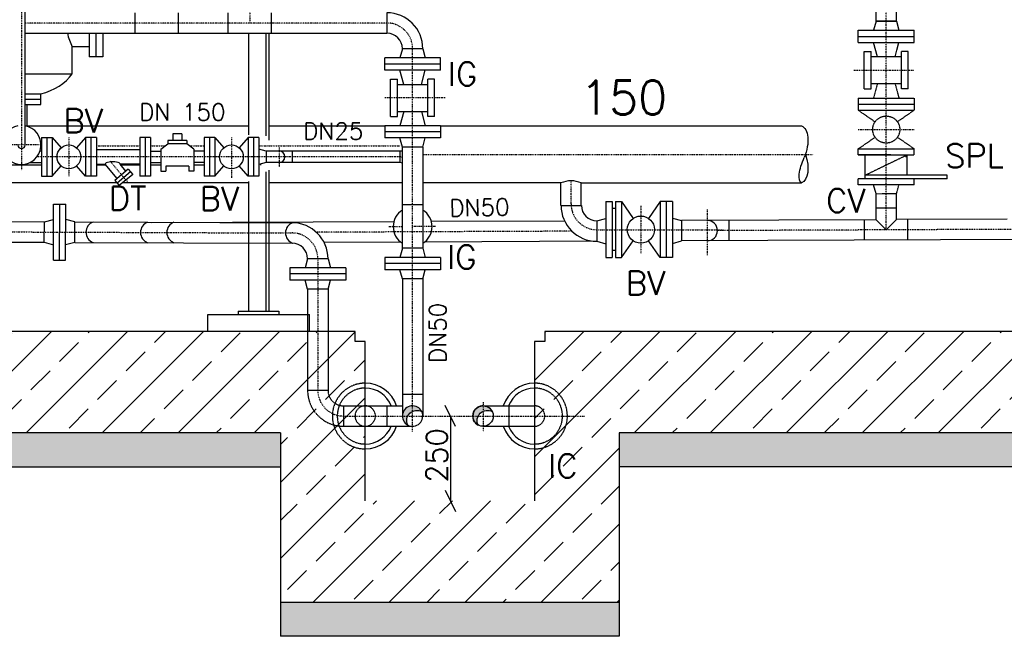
# Model space of a CAD drawing. Header units: millimetres. Extents: x -197187 to 241957296, y -45270 to 70505.
# Tile 112 of 116: x 89280 to 92188, y 8737 to 10557. Entities that reach past the tile are written whole.
import ezdxf
from ezdxf.enums import TextEntityAlignment as Align

# ---------------------------------------------------------------- set-up
doc = ezdxf.new("R2010")
doc.units = ezdxf.units.MM
doc.header["$LTSCALE"] = 0.5
for name, pattern in [('DASHDOT', [1, 0.5, -0.25, 0, -0.25]), ('DOT', [0.25, 0, -0.25]), ('HIDDEN', [0.375, 0.25, -0.125])]:
    doc.linetypes.add(name, pattern=pattern)
for name, color, linetype in [('21', 7, 'Continuous'), ('41', 7, 'Continuous'), ('42', 7, 'Continuous'), ('Beschriftung', 7, 'Continuous'), ('P-MU025ENTL', 7, 'Continuous'), ('P-MU025ENTLÜ', 7, 'Continuous'), ('P-MU050ENTL', 7, 'Continuous'), ('P-MU150AUSL', 7, 'Continuous'), ('P-MU200AUSL', 7, 'Continuous'), ('P-MU250AUSL1', 7, 'Continuous')]:
    doc.layers.add(name, color=color, linetype=linetype)
doc.styles.add('ROMANS', font='ROMANS', dxfattribs={"height": 0.2})

msp = doc.modelspace()

# ---------------------------------------------------------------- hatches: boundary and pattern name
at = {"lineweight": 5}
h = msp.add_hatch(dxfattribs=at)
h.set_pattern_fill('ANSI33', color=256, scale=25)
h.set_pattern_definition([(45, (115552.92, 11568.5), (-112.2532, 112.2532), []), (45, (115665.18, 11568.5), (-112.2532, 112.2532), [79.375, -39.6875])])
h.paths.add_polyline_path([(94785.78, 12756.898), (94535.78, 12756.898), (94535.78, 14316.398), (94555.771, 14336.998), (94595.753, 14338.197), (94595.453, 14348.188), (94725.507, 14352.09), (94725.807, 14342.099), (94765.789, 14343.298), (94785.78, 14323.898)])
h.paths.add_polyline_path([(94535.78, 11746.898), (94785.78, 11746.898), (94785.78, 9336.898), (91050.78, 9336.898), (91050.78, 8836.898), (90050.78, 8836.898), (90050.78, 9336.898), (84035.78, 9336.898), (84035.78, 14001.398), (84055.771, 14021.998), (84095.753, 14023.197), (84095.453, 14033.188), (84225.507, 14037.09), (84225.807, 14027.099), (84265.789, 14028.298), (84285.78, 14008.898), (84285.78, 9636.898), (90270.78, 9636.898), (90270.78, 9606.898), (90300.78, 9606.898), (90300.78, 9136.898), (90800.78, 9136.898), (90800.78, 9606.898), (90830.78, 9606.898), (90830.78, 9636.898), (94535.78, 9636.898)])
at = {"layer": 'Beschriftung', "lineweight": 5}
h = msp.add_hatch(dxfattribs=at)
h.set_pattern_fill('BETON_UNBEWEHRT', color=256, scale=200, angle=90, pattern_type=2)
h.set_pattern_definition([(135, (110177.923, 54498.937), (-35.35534, -35.35534), [25, -12.5])])
h.paths.add_polyline_path([(91050.78, 9336.898), (94935.78, 9336.898), (94935.78, 9236.898), (91050.78, 9236.898)])
h.paths.add_polyline_path([(90050.78, 8836.898), (91050.78, 8836.898), (91050.78, 8736.898), (90050.78, 8736.898)])
h.paths.add_polyline_path([(83885.78, 9336.898), (90050.78, 9336.898), (90050.78, 9236.898), (83885.78, 9236.898)])
at = {"layer": 'P-MU050ENTL', "linetype": 'Continuous', "ltscale": 10}
h = msp.add_hatch(color=256, dxfattribs=at)
h.paths.add_polyline_path([(90648.78, 9417.048), (90648.78, 9400.9, -0.23800733), (90675.93, 9400.008, 0.28780619)])
h.paths.add_polyline_path([(90648.78, 9417.048, 0.41421356), (90618.63, 9386.898), (90634.437, 9386.898, -0.1710683), (90648.78, 9400.9)])
h.paths.add_polyline_path([(90634.437, 9386.898), (90618.63, 9386.898, 0.27424639), (90634.322, 9360.441, -0.23109795)])
h.paths.add_polyline_path([(90440.78, 9417.048), (90440.78, 9400.9, -0.23800733), (90467.93, 9400.008, 0.28780619)])
h.paths.add_polyline_path([(90440.78, 9417.048, 0.41421356), (90410.63, 9386.898), (90426.437, 9386.898, -0.1710683), (90440.78, 9400.9)])
h.paths.add_polyline_path([(90426.437, 9386.898), (90410.63, 9386.898, 0.27424639), (90426.322, 9360.441, -0.23109795)])

# ---------------------------------------------------------------- linework, layer by layer
for p, q in [((89991.78, 10130.048), (89991.78, 10127.348)), ((90270.78, 9636.898), (84285.78, 9636.898)), ((90270.78, 9606.898), (90270.78, 9636.898)), ((94535.78, 9636.898), (90830.78, 9636.898)), ((90830.78, 9636.898), (90830.78, 9606.898)), ((90830.78, 9636.898), (90830.78, 9606.898)), ((90300.78, 9606.898), (90270.78, 9606.898)), ((90300.78, 9136.898), (90300.78, 9606.898)), ((90800.78, 9606.898), (90800.78, 9136.898)), ((90830.78, 9606.898), (90800.78, 9606.898)), ((90830.78, 9606.898), (90800.78, 9606.898)), ((90050.78, 9336.898), (83885.78, 9336.898)), ((90050.78, 9336.898), (90050.78, 8736.898)), ((94935.78, 9336.898), (91050.78, 9336.898)), ((91050.78, 9336.898), (91050.78, 8736.898)), ((83885.78, 9236.898), (90050.78, 9236.898)), ((94935.78, 9236.898), (91050.78, 9236.898)), ((91050.78, 8836.898), (90050.78, 8836.898)), ((91050.78, 8736.898), (90050.78, 8736.898))]:
    msp.add_line(p, q)
at = {"linetype": 'Continuous'}
msp.add_line((90552.157, 9386.898), (90552.157, 9136.898), dxfattribs=at)
for points in [[(89344.78, 10127.348), (89226.78, 10127.348)], [(89535.545, 10127.348), (89506.78, 10127.348)], [(89634.78, 10127.348), (89579.537, 10127.348)], [(89696.78, 10127.348), (89666.78, 10127.348)], [(89824.78, 10127.348), (89794.78, 10127.348)]]:
    msp.add_lwpolyline(points)
at = {"layer": '21', "linetype": 'DASHDOT', "ltscale": 10}
msp.add_line((89285.78, 11943.898), (89285.78, 10112.373), dxfattribs=at)
at = {"layer": '21', "linetype": 'Continuous', "ltscale": 10}
for p, q in [((91809.241, 10552.476), (91809.241, 10680.476)), ((91869.541, 10552.476), (91869.541, 10680.476)), ((91756.891, 10069.476), (91756.891, 10087.476)), ((91809.418, 9966.371), (91809.418, 10000.221)), ((91869.718, 9966.626), (91869.718, 10000.476)), ((91809.418, 9966.371), (91839.568, 9936.348)), ((91839.568, 9936.348), (91869.718, 9966.626)), ((90567.782, 9355.648), (90536.532, 9418.148)), ((90536.532, 9168.148), (90567.782, 9105.648))]:
    msp.add_line(p, q, dxfattribs=at)
at = {"layer": '21', "linetype": 'HIDDEN', "ltscale": 10}
for p, q in [((91777.391, 10087.476), (91777.391, 10157.476)), ((91896.391, 10152.476), (91896.391, 10157.476)), ((91901.391, 10097.476), (91901.391, 10157.476)), ((92019.391, 10087.476), (92019.391, 10097.476)), ((91921.891, 10069.476), (91921.891, 10087.476))]:
    msp.add_line(p, q, dxfattribs=at)
at = {"layer": '21', "linetype": 'Continuous', "ltscale": 10}
msp.add_arc((90908.78, 10002.944), 78.062, 67.279653, 112.720347, dxfattribs=at)
at = {"layer": '41', "linetype": 'Continuous', "ltscale": 10}
for p, q in [((89296.43, 10186.898), (89296.43, 11943.898)), ((91809.241, 10552.476), (91802.006, 10525.476)), ((91869.541, 10552.476), (91809.241, 10552.476)), ((91809.241, 10552.476), (91869.541, 10552.476)), ((91869.541, 10552.476), (91876.776, 10525.476)), ((89955.78, 10516.748), (89955.78, 10217.183)), ((90015.78, 10516.748), (90015.78, 10201.303)), ((91756.891, 10489.476), (91756.891, 10525.476)), ((91756.891, 10525.476), (91921.891, 10525.476)), ((91756.891, 10507.476), (91921.891, 10507.476)), ((91921.891, 10489.476), (91921.891, 10525.476)), ((91756.891, 10489.476), (91921.891, 10489.476)), ((91813.26, 10447.476), (91802.006, 10489.476)), ((91870.726, 10466.898), (91876.776, 10489.476)), ((91774.568, 10462.476), (91794.568, 10462.476)), ((91774.568, 10398.848), (91774.568, 10462.476)), ((91794.568, 10398.848), (91794.568, 10462.476)), ((91848.211, 10447.476), (91794.568, 10447.476)), ((91865.522, 10447.476), (91870.726, 10466.898)), ((91904.568, 10462.476), (91884.568, 10462.476)), ((91884.568, 10398.848), (91884.568, 10462.476)), ((91904.568, 10398.848), (91904.568, 10462.476)), ((89302.63, 10241.874), (89302.63, 10305.898)), ((90084.78, 10168.748), (90084.78, 10135.048)), ((90015.78, 10112.373), (90015.78, 9696.898)), ((89955.78, 10079.024), (89955.78, 9696.898)), ((91784.005, 10087.476), (91756.891, 10087.476)), ((91801.379, 10069.476), (91756.891, 10069.476)), ((91809.241, 10042.476), (91802.006, 10069.476)), ((91827.181, 10042.297), (91809.241, 10042.221)), ((91809.241, 10000.221), (91809.241, 10042.221)), ((91869.541, 10000.476), (91869.541, 10006.898)), ((91869.718, 10000.476), (91809.418, 10000.221)), ((89835.78, 9686.898), (90135.78, 9686.898)), ((89835.78, 9636.898), (89835.78, 9686.898)), ((89925.78, 9696.898), (90045.78, 9696.898)), ((89925.78, 9696.898), (89925.78, 9686.898)), ((90045.78, 9696.898), (90045.78, 9686.898)), ((90135.78, 9636.898), (90135.78, 9686.898))]:
    msp.add_line(p, q, dxfattribs=at)
at = {"layer": '41', "linetype": 'HIDDEN', "ltscale": 10}
for p, q in [((90007.78, 10516.748), (90007.78, 10214.007)), ((91884.568, 10447.476), (91848.211, 10447.476)), ((91884.568, 10367.476), (91884.568, 10447.476)), ((91774.568, 10352.476), (91774.568, 10398.848)), ((91794.568, 10352.476), (91794.568, 10398.848)), ((91884.568, 10352.476), (91884.568, 10398.848)), ((91904.568, 10352.476), (91904.568, 10398.848)), ((91774.568, 10352.476), (91794.568, 10352.476)), ((91884.568, 10367.476), (91794.568, 10367.476)), ((91813.26, 10367.476), (91802.006, 10325.476)), ((91865.522, 10367.476), (91876.776, 10325.476)), ((91904.568, 10352.476), (91884.568, 10352.476)), ((91756.891, 10325.476), (91921.891, 10325.476)), ((91756.891, 10325.476), (91756.891, 10289.476)), ((91921.891, 10325.476), (91921.891, 10289.476)), ((91756.891, 10307.476), (91921.891, 10307.476)), ((91756.891, 10307.476), (91921.891, 10307.476)), ((91756.891, 10289.476), (91921.891, 10289.476)), ((91756.891, 10289.476), (91806.482, 10255.213)), ((91921.891, 10289.476), (91872.3, 10255.213)), ((91756.891, 10175.476), (91806.482, 10209.739)), ((91921.891, 10175.476), (91872.3, 10209.739)), ((91756.891, 10157.476), (91756.891, 10175.476)), ((91756.891, 10175.476), (91921.891, 10175.476)), ((91756.891, 10157.476), (91921.891, 10157.476)), ((91852.942, 10157.476), (91756.891, 10157.476)), ((91901.391, 10157.476), (91777.391, 10097.476)), ((91896.391, 10156.476), (91901.391, 10156.476)), ((91896.391, 10155.476), (91901.391, 10155.476)), ((91896.391, 10154.476), (91901.391, 10154.476)), ((91896.391, 10153.476), (91901.391, 10153.476)), ((91896.391, 10152.476), (91901.391, 10152.476)), ((91921.891, 10157.476), (91921.891, 10175.476)), ((90007.78, 10107.609), (90007.78, 9696.898)), ((92019.391, 10097.476), (91777.391, 10097.476)), ((92019.391, 10087.476), (91784.005, 10087.476)), ((91921.891, 10069.476), (91801.379, 10069.476)), ((91869.541, 10042.476), (91876.776, 10069.476)), ((91869.541, 10042.476), (91827.61, 10042.299)), ((91869.541, 10006.898), (91869.541, 10042.476))]:
    msp.add_line(p, q, dxfattribs=at)
at = {"layer": '41', "linetype": 'DASHDOT', "ltscale": 10}
for p, q in [((91743.711, 10407.476), (91921.891, 10407.476)), ((91756.891, 10232.476), (91921.891, 10232.476)), ((90370.167, 9945.898), (90410.63, 9945.898)), ((90508.675, 9945.898), (90440.78, 9945.898))]:
    msp.add_line(p, q, dxfattribs=at)
at = {"layer": '41', "linetype": 'HIDDEN', "ltscale": 10}
msp.add_circle((91839.391, 10232.476), 40, dxfattribs=at)
at = {"layer": '41', "linetype": 'Continuous', "ltscale": 10}
for centre, radius, start, end in [((89285.78, 10186.898), 57.5, 100.673808, 79.326192), ((89285.78, 10186.898), 10.65, 180, 0), ((90402.78, 10113.898), 54.85, 81.771711, 90), ((90402.78, 10113.898), 21.15, 68.212925, 90)]:
    msp.add_arc(centre, radius, start, end, dxfattribs=at)
at = {"layer": '41', "linetype": 'DASHDOT', "ltscale": 10}
msp.add_arc((90402.78, 10113.898), 38, 78.078056, 90, dxfattribs=at)
at = {"layer": 'P-MU025ENTL', "linetype": 'DASHDOT', "ltscale": 10}
for p, q in [((89959.78, 11274.898), (89959.78, 10546.898)), ((89425.78, 10209.398), (89425.78, 10094.398)), ((89905.78, 10209.398), (89905.78, 10089.789)), ((89338.029, 10186.898), (89232.651, 10186.898)), ((90046.78, 10179.091), (90046.78, 10122.296)), ((90402.78, 10151.898), (89331.401, 10151.898)), ((89598.326, 10078.742), (89546.951, 10139.969))]:
    msp.add_line(p, q, dxfattribs=at)
at = {"layer": 'P-MU025ENTL', "linetype": 'Continuous', "ltscale": 10}
for p, q in [((89344.78, 10209.398), (89376.78, 10209.398)), ((89344.78, 10209.398), (89344.78, 10094.398)), ((89360.78, 10209.398), (89360.78, 10094.398)), ((89376.78, 10209.398), (89376.78, 10094.398)), ((89376.78, 10209.398), (89403.079, 10178.537)), ((89474.78, 10209.398), (89448.481, 10178.537)), ((89506.78, 10209.398), (89474.78, 10209.398)), ((89474.78, 10209.398), (89474.78, 10094.398)), ((89490.78, 10209.398), (89490.78, 10094.398)), ((89506.78, 10209.398), (89506.78, 10094.398)), ((89666.78, 10209.398), (89634.78, 10209.398)), ((89634.78, 10209.398), (89634.78, 10094.398)), ((89650.78, 10209.398), (89650.78, 10094.398)), ((89666.78, 10209.398), (89666.78, 10094.398)), ((89758.908, 10220.27), (89732.652, 10220.27)), ((89732.652, 10220.27), (89732.652, 10200.27)), ((89758.908, 10220.27), (89758.908, 10200.27)), ((89856.78, 10209.398), (89824.78, 10209.398)), ((89824.78, 10209.398), (89824.78, 10094.398)), ((89840.78, 10209.398), (89840.78, 10094.398)), ((89856.78, 10209.398), (89856.78, 10094.398)), ((89856.78, 10209.398), (89883.079, 10178.537)), ((89954.78, 10209.398), (89928.481, 10178.537)), ((89986.78, 10209.398), (89954.78, 10209.398)), ((89954.78, 10209.398), (89954.78, 10094.398)), ((89970.78, 10209.398), (89970.78, 10094.398)), ((89986.78, 10209.398), (89986.78, 10094.398)), ((89696.78, 10174.398), (89717.652, 10190.27)), ((89773.908, 10200.27), (89717.652, 10200.27)), ((89717.652, 10200.27), (89717.652, 10190.27)), ((89773.908, 10190.27), (89717.652, 10190.27)), ((89773.908, 10200.27), (89773.908, 10190.27)), ((89794.78, 10174.398), (89773.908, 10190.27)), ((89344.78, 10168.748), (89340.34, 10168.748)), ((89506.78, 10173.748), (89634.78, 10173.748)), ((89666.78, 10168.748), (89696.78, 10168.748)), ((89696.78, 10174.398), (89696.78, 10109.398)), ((89794.78, 10174.398), (89794.78, 10109.398)), ((89824.78, 10168.748), (89794.78, 10168.748)), ((90008.78, 10168.748), (89986.78, 10174.643)), ((90008.78, 10168.748), (90008.78, 10135.048)), ((90402.78, 10168.748), (90008.78, 10168.748)), ((90402.78, 10168.748), (90402.78, 10135.048)), ((89310.636, 10135.048), (89344.78, 10135.048)), ((89376.78, 10094.398), (89403.079, 10125.259)), ((89474.78, 10094.398), (89448.481, 10125.259)), ((89506.78, 10130.048), (89533.279, 10130.048)), ((89568.56, 10088.002), (89533.279, 10130.048)), ((89634.78, 10130.048), (89577.271, 10130.048)), ((89594.375, 10109.664), (89577.271, 10130.048)), ((89666.78, 10135.048), (89696.78, 10135.048)), ((89779.78, 10124.398), (89711.78, 10124.398)), ((89711.78, 10124.398), (89711.78, 10109.398)), ((89779.78, 10124.398), (89779.78, 10109.398)), ((89824.78, 10135.048), (89794.78, 10135.048)), ((89856.78, 10094.398), (89883.079, 10125.259)), ((89954.78, 10094.398), (89928.481, 10125.259)), ((90008.78, 10135.048), (89986.78, 10129.153)), ((90402.78, 10135.048), (90008.78, 10135.048)), ((89344.78, 10094.398), (89376.78, 10094.398)), ((89506.78, 10094.398), (89474.78, 10094.398)), ((89601.268, 10115.448), (89561.667, 10082.219)), ((89607.696, 10107.787), (89568.095, 10074.558)), ((89614.124, 10100.127), (89574.523, 10066.898)), ((89601.268, 10115.448), (89614.124, 10100.127)), ((89666.78, 10094.398), (89634.78, 10094.398)), ((89696.78, 10109.398), (89711.78, 10109.398)), ((89794.78, 10109.398), (89779.78, 10109.398)), ((89856.78, 10094.398), (89824.78, 10094.398)), ((89986.78, 10094.398), (89954.78, 10094.398)), ((89561.667, 10082.219), (89574.523, 10066.898))]:
    msp.add_line(p, q, dxfattribs=at)
for centre in [(89425.78, 10151.898), (89905.78, 10151.898)]:
    msp.add_circle(centre, 35, dxfattribs=at)
msp.add_arc((90046.78, 10151.898), 16.85, 270, 90, dxfattribs=at)
msp.add_ellipse((89555.275, 10130.048), major_axis=(-21.996, 0), ratio=0.33834032, start_param=3.14159265, end_param=6.28318531, dxfattribs=at)
at = {"layer": 'P-MU025ENTLÜ', "linetype": 'DASHDOT', "ltscale": 10}
msp.add_line((91839.568, 9936.348), (91839.568, 12731.813), dxfattribs=at)
at = {"layer": 'P-MU050ENTL', "linetype": 'Continuous', "ltscale": 10}
for p, q in [((89621.78, 10516.748), (89621.78, 10577.048)), ((89749.78, 10516.748), (89749.78, 10577.048)), ((89895.78, 10516.748), (89895.78, 10577.048)), ((90023.78, 10516.748), (90023.78, 10577.048)), ((90364.78, 10577.048), (90364.78, 10516.748)), ((89296.43, 10516.748), (90364.78, 10516.748)), ((90410.63, 10470.898), (90403.395, 10443.898)), ((90470.93, 10470.898), (90410.63, 10470.898)), ((90470.93, 10470.898), (90478.165, 10443.898)), ((90523.28, 10443.898), (90358.28, 10443.898)), ((90358.28, 10407.898), (90358.28, 10443.898)), ((90523.28, 10407.898), (90523.28, 10443.898)), ((90523.28, 10425.898), (90358.28, 10425.898)), ((90523.28, 10407.898), (90358.28, 10407.898)), ((90375.78, 10270.898), (90375.78, 10380.898)), ((90375.78, 10380.898), (90395.78, 10380.898)), ((90395.78, 10270.898), (90395.78, 10380.898)), ((90414.649, 10365.898), (90403.395, 10407.898)), ((90466.911, 10365.898), (90478.165, 10407.898)), ((90485.78, 10270.898), (90485.78, 10380.898)), ((90505.78, 10380.898), (90485.78, 10380.898)), ((90505.78, 10270.898), (90505.78, 10380.898)), ((90395.78, 10285.898), (90395.78, 10365.898)), ((90395.78, 10365.898), (90485.78, 10365.898)), ((90375.78, 10270.898), (90395.78, 10270.898)), ((90395.78, 10285.898), (90485.78, 10285.898)), ((90414.649, 10285.898), (90403.395, 10243.898)), ((90466.911, 10285.898), (90478.165, 10243.898)), ((90505.78, 10270.898), (90485.78, 10270.898)), ((90523.28, 10243.898), (90358.28, 10243.898)), ((90358.28, 10243.898), (90358.28, 10207.898)), ((90523.28, 10243.898), (90523.28, 10207.898)), ((90523.28, 10225.898), (90358.28, 10225.898)), ((90523.28, 10207.898), (90358.28, 10207.898)), ((90410.63, 10180.898), (90403.395, 10207.898)), ((90470.93, 10180.898), (90478.165, 10207.898)), ((90470.93, 10180.898), (90410.63, 10180.898)), ((90410.63, 9881.898), (90410.63, 10180.898)), ((90470.93, 10180.898), (90470.93, 9881.898)), ((90878.63, 10008.735), (90878.63, 10074.948)), ((90938.93, 10008.735), (90938.93, 10074.948)), ((89379.977, 9847.355), (89380.602, 10012.354)), ((89380.602, 10012.354), (89416.602, 10012.218)), ((89397.977, 9847.287), (89398.602, 10012.286)), ((89415.977, 9847.219), (89416.602, 10012.218)), ((90470.93, 10009.898), (90410.63, 10009.898)), ((90879.032, 10008.735), (90939.332, 10008.735)), ((91011.78, 10019.694), (91011.78, 9854.694)), ((91011.78, 10019.694), (91029.78, 10019.694)), ((91029.78, 10019.694), (91029.78, 9854.694)), ((91039.78, 10019.694), (91039.78, 9854.694)), ((91039.78, 10019.694), (91057.78, 10019.694)), ((91057.78, 10019.694), (91057.78, 9854.694)), ((91057.78, 10019.694), (91092.043, 9970.103)), ((91171.78, 10019.694), (91137.517, 9970.103)), ((91207.78, 10019.694), (91171.78, 10019.694)), ((91171.78, 10019.694), (91171.78, 9854.694)), ((91189.78, 10019.694), (91189.78, 9854.694)), ((91207.78, 10019.694), (91207.78, 9854.694)), ((91039.78, 9999.194), (91029.78, 9999.194)), ((87769.168, 9966.109), (89353.404, 9960.107)), ((89353.176, 9899.807), (89353.404, 9960.107)), ((89353.404, 9960.107), (89380.432, 9967.354)), ((89443.403, 9959.766), (89416.431, 9967.218)), ((89443.175, 9899.466), (89443.403, 9959.766)), ((89443.403, 9959.766), (90085.182, 9957.334)), ((90385.214, 9960.352), (89671.153, 9957.334)), ((90889.638, 9962.484), (90496.397, 9960.822)), ((90984.78, 9962.886), (91011.78, 9970.121)), ((90984.78, 9962.886), (90984.78, 9902.585)), ((91207.78, 9971.177), (91234.78, 9963.943)), ((91809.418, 9966.371), (91234.78, 9963.943)), ((91234.78, 9963.943), (91234.78, 9903.642)), ((91374.78, 9964.534), (91374.78, 9904.234)), ((91775.568, 9905.928), (91775.568, 9966.228)), ((92196.473, 9968.007), (91869.718, 9966.626)), ((91903.568, 9906.468), (91903.568, 9966.769)), ((87769.168, 9905.808), (89353.176, 9899.807)), ((89353.176, 9899.807), (89380.148, 9892.355)), ((89443.175, 9899.466), (89416.147, 9892.219)), ((89443.175, 9899.466), (90084.954, 9897.035)), ((90406.048, 9900.14), (90179.459, 9899.182)), ((90984.78, 9902.585), (90476.074, 9900.436)), ((90984.78, 9902.585), (91011.78, 9895.351)), ((91057.78, 9854.694), (91092.043, 9904.284)), ((91171.78, 9854.694), (91137.517, 9904.284)), ((91207.78, 9896.407), (91234.78, 9903.642)), ((93862.727, 9914.748), (91234.78, 9903.642)), ((90410.63, 9881.898), (90403.395, 9854.898)), ((90470.93, 9881.898), (90410.63, 9881.898)), ((90470.93, 9881.898), (90478.165, 9854.898)), ((91039.78, 9875.194), (91029.78, 9875.194)), ((89379.977, 9847.355), (89415.977, 9847.219)), ((90130.63, 9851.185), (90123.395, 9824.185)), ((90190.93, 9851.185), (90130.63, 9851.185)), ((90190.93, 9851.185), (90198.165, 9824.185)), ((90523.28, 9854.898), (90358.28, 9854.898)), ((90358.28, 9854.898), (90358.28, 9818.898)), ((90523.28, 9836.898), (90358.28, 9836.898)), ((90523.28, 9854.898), (90523.28, 9818.898)), ((91011.78, 9854.694), (91029.78, 9854.694)), ((91039.78, 9854.694), (91057.78, 9854.694)), ((91207.78, 9854.694), (91171.78, 9854.694)), ((90243.28, 9824.185), (90078.28, 9824.185)), ((90078.28, 9824.185), (90078.28, 9788.185)), ((90243.28, 9806.185), (90078.28, 9806.185)), ((90243.28, 9824.185), (90243.28, 9788.185)), ((90523.28, 9818.898), (90358.28, 9818.898)), ((90410.63, 9791.898), (90403.395, 9818.898)), ((90470.93, 9791.898), (90478.165, 9818.898)), ((90243.28, 9788.185), (90078.28, 9788.185)), ((90130.63, 9761.185), (90123.395, 9788.185)), ((90190.93, 9761.185), (90198.165, 9788.185)), ((90470.93, 9791.898), (90410.63, 9791.898)), ((90410.63, 9791.898), (90410.63, 9386.898)), ((90470.93, 9791.898), (90470.93, 9386.898)), ((90130.63, 9761.185), (90130.63, 9686.898)), ((90190.93, 9761.185), (90130.63, 9761.185)), ((90190.93, 9761.185), (90190.93, 9636.898)), ((90470.93, 9450.898), (90410.63, 9450.898)), ((90300.78, 9417.048), (90410.63, 9417.048)), ((90364.78, 9417.048), (90364.78, 9356.748)), ((90648.78, 9417.048), (90800.78, 9417.048)), ((90724.78, 9417.048), (90724.78, 9356.748)), ((90300.78, 9356.748), (90440.78, 9356.748)), ((90648.78, 9356.748), (90800.78, 9356.748))]:
    msp.add_line(p, q, dxfattribs=at)
at = {"layer": 'P-MU050ENTL', "linetype": 'DASHDOT', "ltscale": 10}
for p, q in [((90364.78, 10546.898), (89296.43, 10546.898)), ((90440.78, 9340.846), (90440.78, 10470.898)), ((90536.46, 10325.898), (90358.28, 10325.898)), ((90908.78, 10012.906), (90908.78, 10081.005)), ((91114.78, 10007.194), (91114.78, 9867.194)), ((91310.78, 9996.268), (91310.78, 9861.617)), ((93870.815, 9944.933), (91340.93, 9934.241)), ((87519.281, 9936.905), (90085.068, 9927.185)), ((90911.393, 9932.426), (90156.723, 9929.236)), ((90984.492, 9936.907), (91357.989, 9936.907)), ((90160.78, 9851.185), (90160.78, 9462.898)), ((90648.78, 9427.913), (90648.78, 9340.846)), ((90236.78, 9386.898), (90948.143, 9386.898))]:
    msp.add_line(p, q, dxfattribs=at)
at = {"layer": 'P-MU050ENTL', "linetype": 'HIDDEN', "ltscale": 10}
for p, q in [((90130.63, 9686.898), (90130.63, 9462.898)), ((90190.93, 9636.898), (90190.93, 9462.898)), ((90130.63, 9462.898), (90190.93, 9462.898)), ((90236.78, 9417.048), (90300.78, 9417.048)), ((90236.78, 9417.048), (90236.78, 9356.748)), ((90236.78, 9356.748), (90300.78, 9356.748))]:
    msp.add_line(p, q, dxfattribs=at)
at = {"layer": 'P-MU050ENTL', "linetype": 'Continuous', "ltscale": 10}
for points in [[(90467.93, 9400.008, 1.37095256), (90426.322, 9360.441, -0.72941984), (90467.93, 9400.008)], [(90675.93, 9400.008, 1.37095256), (90634.322, 9360.441, -0.72941984), (90675.93, 9400.008)]]:
    msp.add_lwpolyline(points, format="xyb", dxfattribs=at)
for centre, radius in [((91114.78, 9937.194), 40), ((90648.78, 9386.898), 30.15)]:
    msp.add_circle(centre, radius, dxfattribs=at)
for centre, radius, start, end in [((90364.78, 10470.898), 106.15, 0, 90), ((90364.78, 10470.898), 45.85, 0, 90), ((90985.182, 10008.735), 106.15, 180, 269.783006), ((90984.954, 10008.736), 45.85, 180, 269.783006), ((90440.868, 9945.898), 57.5, 121.727503, 238.272497), ((90440.868, 9945.898), 57.5, 301.521311, 58.478689), ((89508.306, 9929.411), 32.103, 110.086944, 249.913056), ((89669.32, 9928.755), 32.103, 110.086944, 249.913056), ((89747.122, 9928.755), 32.103, 110.086944, 249.913056), ((90097.566, 9927.443), 32.103, 110.086944, 249.913056), ((90084.78, 9851.185), 106.15, 0, 89.782961), ((91310.78, 9934.113), 30.15, 270.000064, 89.999936), ((90084.78, 9851.185), 45.85, 0, 89.782961), ((90300.78, 9386.898), 97, 18.108942, 90), ((90800.78, 9386.898), 97, 90, 161.891058), ((90300.78, 9386.898), 82.5, 21.435558, 90), ((90800.78, 9386.898), 82.5, 90, 158.564442), ((90440.78, 9386.898), 30.15, 241.344403, 25.775417), ((90300.78, 9386.898), 97, 270, 341.891058), ((90300.78, 9386.898), 82.5, 270, 338.564442), ((90800.78, 9386.898), 97, 198.108942, 270), ((90800.78, 9386.898), 82.5, 201.435558, 270)]:
    msp.add_arc(centre, radius, start, end, dxfattribs=at)
at = {"layer": 'P-MU050ENTL', "linetype": 'DASHDOT', "ltscale": 10}
for centre, start, end in [((90364.78, 10470.898), 0, 90), ((90984.78, 10012.906), 180, 269.783006), ((90084.78, 9851.185), 0, 89.782961), ((90236.78, 9462.898), 180, 270)]:
    msp.add_arc(centre, 76, start, end, dxfattribs=at)
at = {"layer": 'P-MU050ENTL', "linetype": 'HIDDEN', "ltscale": 10}
for centre, radius, start, end in [((90300.78, 9386.898), 97, 90, 270), ((90800.78, 9386.898), 97, 270, 90), ((90236.78, 9462.898), 106.15, 180, 270), ((90236.78, 9462.898), 45.85, 180, 270), ((90300.78, 9386.898), 82.5, 90, 270), ((90800.78, 9386.898), 82.5, 270, 90), ((90300.78, 9386.898), 30.15, 270, 269.999427), ((90800.78, 9386.898), 30.15, 270, 90)]:
    msp.add_arc(centre, radius, start, end, dxfattribs=at)
at = {"layer": 'P-MU150AUSL', "linetype": 'Continuous', "ltscale": 10}
for p, q in [((89485.78, 10516.748), (89485.78, 10447.498)), ((89505.78, 10516.748), (89505.78, 10447.498)), ((89525.78, 10516.748), (89525.78, 10447.498)), ((89435.78, 10396.898), (89435.78, 10476.898)), ((89485.78, 10476.898), (89435.78, 10476.898)), ((89525.78, 10447.498), (89485.78, 10447.498)), ((89296.43, 10396.898), (89435.78, 10396.898)), ((89296.43, 10337.898), (89343.28, 10337.898)), ((89343.28, 10305.898), (89343.28, 10337.898)), ((89296.43, 10321.898), (89343.28, 10321.898)), ((89296.43, 10305.898), (89343.28, 10305.898))]:
    msp.add_line(p, q, dxfattribs=at)
at = {"layer": 'P-MU150AUSL'}
for p, q in [((89302.63, 10243.302), (89955.78, 10243.319)), ((90015.78, 10243.321), (90358.28, 10243.33)), ((90523.28, 10243.334), (91588.934, 10243.362)), ((89567.768, 10074.948), (89015.78, 10074.948)), ((89955.78, 10074.948), (89584.116, 10074.948)), ((90410.63, 10074.948), (90015.78, 10074.948)), ((90878.63, 10074.948), (90470.93, 10074.948)), ((90938.93, 10074.948), (91588.934, 10075.062))]:
    msp.add_line(p, q, dxfattribs=at)
at = {"layer": 'P-MU150AUSL', "linetype": 'Continuous', "ltscale": 10}
msp.add_arc((89568.445, 10546.898), 150, 191.595436, 207.818128, dxfattribs=at)
msp.add_ellipse((89287.25, 10458.884), major_axis=(169.693, 0), ratio=0.75533428, start_param=5.04888526, end_param=5.77841253, dxfattribs=at)
at = {"layer": 'P-MU150AUSL', "linetype": 'Continuous', "ltscale": 10, "extrusion": (0, 0, -1)}
for centre, major_axis, ratio, start_param, end_param in [((91557.83, 10166.342), (31.104, 77.02), 0.51427667, 0, 1.57079633), ((91618.703, 10140.703), (-29.769, -65.64), 0.32393588, 0, 1.57079633), ((91557.83, 10152.083), (31.104, -77.02), 0.51427667, 4.8264075, 6.28318531)]:
    msp.add_ellipse(centre, major_axis=major_axis, ratio=ratio, start_param=start_param, end_param=end_param, dxfattribs=at)
at = {"layer": 'P-MU200AUSL', "linetype": 'DASHDOT', "ltscale": 10}
for p, q in [((89506.78, 10184.498), (89634.78, 10184.498)), ((89666.78, 10184.498), (89710.062, 10184.498)), ((89781.498, 10184.498), (89824.78, 10184.498)), ((89986.78, 10184.498), (90404.907, 10184.498))]:
    msp.add_line(p, q, dxfattribs=at)
at = {"layer": 'P-MU250AUSL1', "linetype": 'DASHDOT', "ltscale": 10}
msp.add_line((90470.93, 10159.098), (91623.692, 10159.098), dxfattribs=at)

# ---------------------------------------------------------------- texts
at = {"layer": '21', "linetype": 'Continuous', "ltscale": 10, "style": 'ROMANS'}
msp.add_text('250', height=62.5, rotation=90, dxfattribs=at).set_placement((90512.229, 9190.197), align=Align.MIDDLE_LEFT)
at = {"layer": '42', "linetype": 'Continuous', "ltscale": 10, "style": 'ROMANS'}
for s, p in [('SPL', (92013.169, 10120.146)), ('CV', (91661.501, 9987.832))]:
    msp.add_text(s, height=70, dxfattribs=at).set_placement(p)
at = {"layer": 'P-MU025ENTL', "linetype": 'Continuous', "ltscale": 10, "style": 'ROMANS'}
for s, p in [('BV', (89409.639, 10223.267)), ('DT', (89543.87, 9994.809)), ('BV', (89812.015, 9993.763))]:
    msp.add_text(s, height=70, dxfattribs=at).set_placement(p)
at = {"layer": 'P-MU025ENTL', "linetype": 'DOT', "ltscale": 10, "style": 'ROMANS'}
msp.add_text('DN25', height=50, dxfattribs=at).set_placement((90117.58, 10202.719))
at = {"layer": 'P-MU050ENTL', "linetype": 'Continuous', "ltscale": 10, "style": 'ROMANS'}
for s, p in [('IG', (90544.853, 10361.735)), ('IG', (90542.586, 9821.219)), ('IC', (90840.71, 9204.885))]:
    msp.add_text(s, height=70, dxfattribs=at).set_placement(p)
at = {"layer": 'P-MU050ENTL', "linetype": 'DOT', "ltscale": 10, "style": 'ROMANS'}
for rotation, p in [(1.09, (90549.732, 9975.817)), (90, (90539.978, 9543.394))]:
    msp.add_text('DN50', height=50, rotation=rotation, dxfattribs=at).set_placement(p)
at = {"layer": 'P-MU050ENTL', "linetype": 'Continuous', "ltscale": 10, "style": 'ROMANS'}
msp.add_text('BV', height=70, rotation=360, dxfattribs=at).set_placement((91070.097, 9744.285))
at = {"layer": 'P-MU150AUSL', "linetype": 'Continuous', "ltscale": 10, "style": 'ROMANS'}
msp.add_text('150', height=100, dxfattribs=at).set_placement((90935.246, 10276.831))
at = {"layer": 'P-MU200AUSL', "linetype": 'Continuous', "ltscale": 10, "style": 'ROMANS'}
msp.add_text('DN 150', height=50, dxfattribs=at).set_placement((89888.316, 10259.038), align=Align.RIGHT)

doc.saveas('drawing.dxf')
